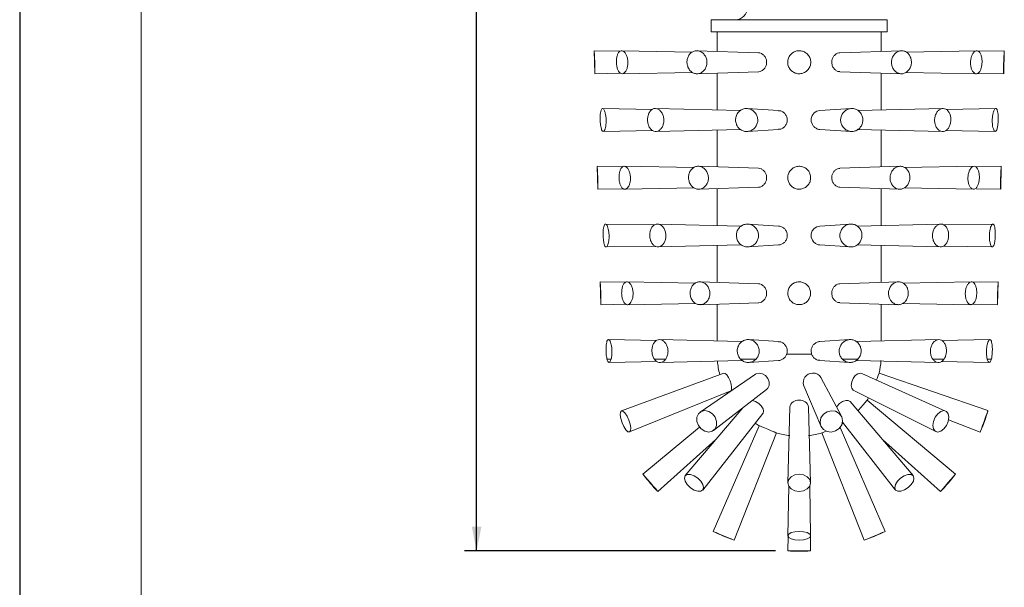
# Model space of a CAD drawing. Header units: millimetres. Extents: x 0 to 210, y 0 to 297.
# Tile 6 of 12: x 0 to 81, y 132 to 178. Entities that reach past the tile are written whole.
import ezdxf

# ---------------------------------------------------------------- set-up
doc = ezdxf.new("R2010")
doc.units = ezdxf.units.MM
doc.layers.add('注释', color=7, linetype='Continuous')
doc.styles.add('SLDTEXTSTYLE0', font='TXT', dxfattribs={"width": 0.75})
doc.dimstyles.new('SLDDIMSTYLE0', dxfattribs={"dimtxt": 2.5, "dimasz": 2, "dimexe": 0, "dimexo": 0.0625, "dimtad": 1, "dimdec": 0, "dimlfac": 2, "dimrnd": 1e-09, "dimzin": 12, "dimdsep": 46, "dimtxsty": 'SLDTEXTSTYLE0', "dimsah": 1, "dimcen": 0.09, "dimadec": 0, "dimazin": 3, "dimtfac": 1, "dimtdec": 0, "dimtofl": 0, "dimtmove": 0, "dimatfit": 3, "dimfxl": 0, "dimfrac": 2, "dimtolj": 1, "dimtzin": 12, "dimarcsym": 0})

# ---------------------------------------------------------------- blocks, each defined once
blk = doc.blocks.new('_D')
at = {"layer": '注释', "color": 7}
for p, q in [((61.883, 253.684), (36.591, 253.684)), ((37.591, 134.548), (37.591, 253.684)), ((62.197, 134.548), (36.591, 134.548))]:
    blk.add_line(p, q, dxfattribs=at)
for points in [[(37.591, 253.684), (37.191, 251.684), (37.991, 251.684)], [(37.591, 134.548), (37.991, 136.548), (37.191, 136.548)]]:
    blk.add_solid(points, dxfattribs=at)
at = {"layer": '注释', "color": 7, "insert": (34.368, 191.342), "char_height": 2.5, "attachment_point": 1, "rotation": 90, "style": 'SLDTEXTSTYLE0'}
blk.add_mtext('371', dxfattribs=at)

msp = doc.modelspace()

# ---------------------------------------------------------------- linework, layer by layer
at = {"color": 7, "linetype": 'Continuous', "lineweight": 15}
for p, q in [((56.88332, 178.23538), (56.88332, 177.23538)), ((56.88332, 178.23538), (64.13332, 178.23538)), ((64.13332, 178.23538), (71.38332, 178.23538)), ((71.38332, 177.23538), (71.38332, 178.23538)), ((56.88332, 177.23538), (64.13332, 177.23538)), ((57.38332, 177.23538), (57.38332, 175.62742)), ((64.13332, 177.23538), (71.38332, 177.23538)), ((70.88332, 175.62742), (70.88332, 177.23538)), ((47.26001, 175.671), (47.309, 173.80024)), ((49.40301, 175.64756), (47.26089, 175.68326)), ((55.33843, 175.57135), (49.52586, 175.68322)), ((60.778, 175.51422), (55.72036, 175.68288)), ((72.54635, 175.68288), (67.48813, 175.5142)), ((78.74084, 175.68322), (72.92762, 175.57133)), ((81.00687, 175.68328), (78.86505, 175.64758)), ((80.95763, 173.79964), (81.00693, 175.6823)), ((47.30986, 173.78832), (49.45991, 173.82416)), ((49.56795, 173.78836), (55.35926, 173.89982)), ((55.7452, 173.78872), (60.77806, 173.95655)), ((57.38332, 173.84335), (57.38332, 170.81126)), ((67.48829, 173.95656), (72.52155, 173.78872)), ((70.88332, 170.81126), (70.88332, 173.84335)), ((72.92342, 173.89951), (78.6983, 173.78837)), ((78.81985, 173.82394), (80.95682, 173.78832)), ((52.05142, 170.86053), (47.95697, 170.93118)), ((59.30255, 170.76602), (52.30113, 170.93107)), ((62.43352, 170.76302), (59.85535, 170.92936)), ((68.41132, 170.92936), (65.83349, 170.76304)), ((75.96542, 170.93107), (68.96524, 170.76605)), ((80.30963, 170.93118), (76.21697, 170.86056)), ((48.00376, 169.0404), (52.0967, 169.11102)), ((52.33633, 169.04053), (59.30227, 169.20474)), ((57.38332, 169.1595), (57.38332, 166.12742)), ((59.86798, 169.04222), (62.43352, 169.20775)), ((65.83318, 169.20775), (68.39857, 169.04223)), ((68.89731, 169.20632), (75.93024, 169.04053)), ((70.88332, 166.12742), (70.88332, 169.1595)), ((76.17581, 169.11092), (80.26286, 169.0404)), ((47.50889, 166.16669), (47.55766, 164.30404)), ((49.61986, 166.14394), (47.50979, 166.17911)), ((55.46602, 166.06889), (49.74138, 166.17907)), ((60.778, 166.01422), (55.84473, 166.17873)), ((72.42157, 166.17872), (67.48813, 166.0142)), ((78.52613, 166.17908), (72.80499, 166.06898)), ((80.75807, 166.17913), (78.6324, 166.1437)), ((80.70898, 164.30404), (80.75808, 166.17896)), ((55.86944, 164.29286), (60.77806, 164.45655)), ((67.48829, 164.45656), (72.3972, 164.29286)), ((47.55851, 164.29247), (49.67702, 164.32778)), ((49.78329, 164.2925), (55.48694, 164.40228)), ((57.38332, 164.34335), (57.38332, 161.31127)), ((70.88332, 161.31127), (70.88332, 164.34335)), ((72.78067, 164.40226), (78.48302, 164.29251)), ((78.68874, 164.32613), (80.70814, 164.29247)), ((52.22841, 161.35747), (48.19673, 161.42704)), ((59.37056, 161.26442), (52.47712, 161.42692)), ((62.43352, 161.26302), (59.91951, 161.42522)), ((68.34718, 161.42522), (65.83349, 161.26304)), ((75.78955, 161.42692), (68.89615, 161.26442)), ((80.06928, 161.42703), (76.03793, 161.35747)), ((48.24451, 159.54455), (52.27527, 159.61411)), ((52.51213, 159.54467), (59.37028, 159.70634)), ((57.38332, 159.6595), (57.38332, 156.62742)), ((59.93213, 159.54636), (62.43352, 159.70775)), ((65.83318, 159.70775), (68.33446, 159.54636)), ((68.89731, 159.70632), (75.75445, 159.54467)), ((70.88332, 156.62742), (70.88332, 159.6595)), ((75.99582, 159.61402), (80.0227, 159.54454)), ((47.75776, 156.66263), (47.80656, 154.79921)), ((49.83671, 156.64033), (47.75866, 156.67496)), ((55.5918, 156.56647), (49.9569, 156.67492)), ((60.778, 156.51422), (55.96922, 156.67458)), ((72.29744, 156.67458), (67.48813, 156.5142)), ((78.31029, 156.67493), (72.67167, 156.56641)), ((80.50903, 156.67498), (78.42831, 156.6403)), ((80.4603, 154.80744), (80.50916, 156.67309)), ((47.80674, 154.7966), (49.89409, 154.8314)), ((49.99862, 154.79665), (55.61163, 154.90468)), ((55.99371, 154.79701), (60.77806, 154.95655)), ((57.38332, 154.84334), (57.38332, 151.81126)), ((67.48829, 154.95656), (72.2729, 154.79701)), ((70.88332, 151.81126), (70.88332, 154.84334)), ((72.66107, 154.90456), (78.26786, 154.79666)), ((78.3944, 154.83103), (80.45951, 154.79661)), ((52.4048, 151.85443), (48.43693, 151.92289)), ((59.37053, 151.76442), (52.65314, 151.92277)), ((62.43352, 151.76301), (59.98373, 151.92108)), ((68.28297, 151.92108), (65.83328, 151.76303)), ((75.61371, 151.92277), (68.89623, 151.76442)), ((79.82985, 151.92289), (75.8583, 151.85437)), ((63.10889, 150.73538), (65.15776, 150.73538)), ((48.32079, 150.31093), (48.65719, 150.31093)), ((48.48651, 150.04873), (52.44734, 150.11707)), ((52.22135, 150.31093), (53.14041, 150.31093)), ((52.68932, 150.04885), (59.38453, 150.20668)), ((59.31371, 150.31093), (60.56917, 150.31093)), ((59.99678, 150.05053), (62.43854, 150.20808)), ((65.82802, 150.20808), (68.26994, 150.05053)), ((67.69748, 150.31093), (68.95294, 150.31093)), ((68.88206, 150.20668), (75.57738, 150.04885)), ((75.12624, 150.31093), (76.0453, 150.31093)), ((75.8137, 150.11717), (79.78016, 150.04873)), ((79.60945, 150.31093), (79.94586, 150.31093)), ((57.93286, 149.16852), (49.50256, 146.07271)), ((60.53698, 149.08001), (55.99098, 145.96623)), ((76.1814, 146.04769), (69.28854, 149.14773)), ((79.6651, 146.07884), (70.70016, 149.17362)), ((67.60408, 145.6336), (65.91676, 148.80352)), ((50.17901, 144.32624), (58.49515, 147.7168)), ((57.09294, 144.45242), (61.45296, 147.82169)), ((58.16507, 147.58222), (58.21496, 147.48954)), ((64.51281, 148.13371), (65.91508, 144.82779)), ((68.62047, 147.74167), (75.37769, 144.35614)), ((73.50904, 140.73625), (68.31781, 146.84247)), ((76.9846, 140.84781), (69.71195, 146.9352)), ((59.49501, 146.30866), (54.75761, 140.73625)), ((56.20811, 139.55156), (61.15454, 145.85772)), ((63.35505, 146.35803), (63.19703, 140.15345)), ((65.06961, 140.15345), (64.91159, 146.35803)), ((67.65268, 144.97547), (67.7544, 145.03886)), ((67.68872, 145.1226), (72.05853, 139.55156)), ((76.41562, 145.31798), (79.02452, 144.31887)), ((55.92409, 144.73331), (51.28204, 140.84781)), ((60.83851, 144.84414), (57.04918, 136.14996)), ((58.77835, 135.43036), (62.27585, 144.24599)), ((65.9908, 144.24599), (69.4883, 135.43036)), ((71.21746, 136.14996), (67.49521, 144.69024)), ((52.50795, 139.43183), (57.28454, 143.70858)), ((70.9821, 143.70858), (75.75869, 139.43183)), ((63.2704, 139.86481), (63.19688, 135.79265)), ((65.06976, 135.79265), (64.99625, 139.86481)), ((63.21635, 135.71714), (63.19686, 134.54766)), ((65.06979, 134.54766), (65.05029, 135.71714)), ((64.13332, 134.54766), (63.19686, 134.54766)), ((65.06979, 134.54766), (64.13332, 134.54766))]:
    msp.add_line(p, q, dxfattribs=at)
at = {"color": 7, "linetype": 'Continuous', "lineweight": 15, "flags": 128}
for points in [[(65.31584, 169.46326), (65.21474, 169.60597), (65.12841, 169.85107), (65.12713, 170.11217), (65.21209, 170.35996), (65.37247, 170.56482), (65.5877, 170.70387), (65.83349, 170.76304), (65.83348, 170.76304)], [(65.31584, 159.96325), (65.21474, 160.10597), (65.12841, 160.35106), (65.12713, 160.61217), (65.21209, 160.85996), (65.37247, 161.06482), (65.5877, 161.20387), (65.83349, 161.26304), (65.83348, 161.26304)], [(57.93154, 149.16802), (58.04222, 149.14734), (58.17885, 149.01931), (58.32063, 148.80341), (58.44598, 148.53251), (58.53581, 148.24786), (58.57645, 147.99278), (58.56171, 147.80611), (58.49515, 147.7168)], [(60.53698, 149.08001), (60.60206, 149.11794), (60.8499, 149.17362), (61.11801, 149.11794), (61.36557, 148.95938), (61.55489, 148.72207), (61.65715, 148.44215), (61.65677, 148.16223), (61.55383, 147.92492), (61.45296, 147.82169)], [(68.45951, 148.44215), (68.57565, 148.72207), (68.75028, 148.95938), (68.95681, 149.11794), (69.16381, 149.17362), (69.28854, 149.14773)], [(70.4935, 148.60581), (70.53581, 148.72207), (70.62219, 148.95938), (70.6799, 149.11794), (70.70016, 149.17362)], [(68.62047, 147.74167), (68.57997, 147.76636), (68.46185, 147.92492), (68.41955, 148.16223), (68.45951, 148.44215)], [(60.54891, 146.83909), (60.29717, 146.92495), (60.2934, 146.92562)], [(61.15454, 145.85772), (61.15669, 145.8605), (61.20676, 146.0244), (61.15669, 146.23736), (61.01408, 146.46697), (60.80066, 146.67827), (60.54891, 146.83909)], [(68.31781, 146.84247), (68.17399, 146.92495), (67.9579, 146.92277), (67.70525, 146.8329), (67.4545, 146.66899), (67.24382, 146.45602), (67.19877, 146.39504)], [(69.71195, 146.9352), (69.67317, 146.8904), (69.56272, 146.76283), (69.39742, 146.5719), (69.20244, 146.34669), (69.00746, 146.12148), (68.96876, 146.07678)], [(49.41931, 145.96403), (49.50096, 146.0721), (49.63411, 146.04723), (49.79849, 145.8932), (49.96905, 145.63346), (50.11985, 145.30756), (50.22793, 144.96511), (50.27682, 144.65824), (50.25909, 144.43368), (50.17743, 144.32561), (50.04428, 144.35048), (49.87991, 144.50451), (49.70934, 144.76425), (49.55854, 145.09014), (49.45047, 145.4326), (49.40158, 145.73946), (49.41931, 145.96403)], [(55.8396, 144.8621), (55.71658, 145.19886), (55.71703, 145.53561), (55.84088, 145.8211), (56.06927, 146.01186), (56.36743, 146.07884), (56.68998, 146.01186), (56.9878, 145.8211), (57.21556, 145.53561), (57.33858, 145.19886), (57.33813, 144.8621), (57.21428, 144.57661), (56.98589, 144.38586), (56.68772, 144.31887), (56.36518, 144.38586), (56.06735, 144.57661), (55.8396, 144.8621)], [(59.29789, 146.07678), (59.25918, 146.12148), (59.25663, 146.12443)], [(66.42121, 145.99011), (66.77477, 146.07724), (67.12834, 146.03065), (67.42807, 145.85743), (67.62835, 145.58394), (67.69868, 145.25183), (67.62835, 144.91165), (67.42807, 144.61519), (67.12834, 144.4076), (66.77477, 144.32046), (66.42121, 144.36706), (66.12147, 144.54028), (65.92119, 144.81377), (65.85086, 145.14588), (65.92119, 145.48606), (66.12147, 145.78251), (66.42121, 145.99011)], [(75.13598, 144.8621), (75.18405, 145.19886), (75.32377, 145.53561), (75.53385, 145.8211), (75.78232, 146.01186), (76.03136, 146.07884), (76.24303, 146.01186), (76.38513, 145.8211), (76.43602, 145.53561), (76.38795, 145.19886), (76.24823, 144.8621), (76.03815, 144.57661), (75.78968, 144.38586), (75.54064, 144.31887), (75.32897, 144.38586), (75.18687, 144.57661), (75.13598, 144.8621)], [(79.02452, 144.31887), (79.0489, 144.38586), (79.11833, 144.57661), (79.22224, 144.8621), (79.34481, 145.19886), (79.46738, 145.53561), (79.57129, 145.8211), (79.64072, 146.01186), (79.6651, 146.07884)], [(60.51225, 145.03886), (60.66929, 144.94203), (60.83851, 144.84414)], [(62.27585, 144.24599), (62.22114, 144.26876), (62.06535, 144.33358), (61.8322, 144.43061), (61.55718, 144.54507), (61.28216, 144.65952), (61.049, 144.75655), (60.89322, 144.82138), (60.83851, 144.84414)], [(66.3488, 144.39497), (66.20129, 144.33358), (66.0455, 144.26876), (65.9908, 144.24599)], [(52.50795, 139.43183), (52.4613, 139.48572), (52.32842, 139.6392), (52.12957, 139.86888), (51.895, 140.13982), (51.66043, 140.41076), (51.46158, 140.64044), (51.3287, 140.79392), (51.28204, 140.84781)], [(55.78238, 140.53872), (55.47952, 140.7322), (55.17666, 140.83548), (54.91991, 140.83286), (54.74835, 140.72473), (54.68811, 140.52755), (54.74835, 140.27135), (54.91991, 139.99512), (55.17666, 139.74091), (55.47952, 139.54744), (55.78238, 139.44415), (56.03914, 139.44678), (56.21069, 139.55491), (56.27094, 139.75208), (56.21069, 140.00829), (56.03914, 140.28452), (55.78238, 140.53872)], [(64.49169, 140.79392), (64.13332, 140.84781), (63.77495, 140.79392), (63.47114, 140.64044), (63.26814, 140.41076), (63.19686, 140.13982), (63.26814, 139.86888), (63.47114, 139.6392), (63.77495, 139.48572), (64.13332, 139.43183), (64.49169, 139.48572), (64.7955, 139.6392), (64.9985, 139.86888), (65.06979, 140.13982), (64.9985, 140.41076), (64.7955, 140.64044), (64.49169, 140.79392)], [(71.99585, 139.74091), (72.06183, 139.54744), (72.23823, 139.44415), (72.49819, 139.44678), (72.80214, 139.55491), (73.1038, 139.75208), (73.35726, 140.00829), (73.52391, 140.28452), (73.5784, 140.53872), (73.51242, 140.7322), (73.33602, 140.83548), (73.07606, 140.83286), (72.77211, 140.72473), (72.47045, 140.52755), (72.21699, 140.27135), (72.05034, 139.99512), (71.99585, 139.74091)], [(76.9846, 140.84781), (76.93794, 140.79392), (76.80507, 140.64044), (76.60621, 140.41076), (76.37165, 140.13982), (76.13708, 139.86888), (75.93822, 139.6392), (75.80535, 139.48572), (75.75869, 139.43183)], [(58.77835, 135.43036), (58.71254, 135.45774), (58.52512, 135.53574), (58.24463, 135.65247), (57.91377, 135.79016), (57.5829, 135.92785), (57.30241, 136.04458), (57.115, 136.12257), (57.04918, 136.14996)], [(64.49169, 136.12257), (64.13332, 136.14996), (63.77495, 136.12257), (63.47114, 136.04458), (63.26814, 135.92785), (63.19686, 135.79016), (63.26814, 135.65247), (63.47114, 135.53574), (63.77495, 135.45774), (64.13332, 135.43036), (64.49169, 135.45774), (64.7955, 135.53574), (64.9985, 135.65247), (65.06979, 135.79016), (64.9985, 135.92785), (64.7955, 136.04458), (64.49169, 136.12257)], [(71.21746, 136.14996), (71.15165, 136.12257), (70.96423, 136.04458), (70.68374, 135.92785), (70.35288, 135.79016), (70.02202, 135.65247), (69.74153, 135.53574), (69.55411, 135.45774), (69.4883, 135.43036)]]:
    msp.add_lwpolyline(points, dxfattribs=at)
at = {"color": 7, "linetype": 'Continuous', "lineweight": 15}
for centre, radius, start, end in [((58.88332, 179.23538), 1, 270.0000266, 0.0001068), ((64.13345, 150.7354), 6.75013, 184.889248, 194.4970693), ((64.13324, 150.73539), 6.75008, 346.6222246, 355.4729216), ((65.24627, 148.39419), 0.77834, 91.3884358, 199.5520156), ((65.28573, 148.45262), 0.72203, 29.0772804, 94.632644), ((64.05104, 146.23285), 0.70715, 83.3178723, 169.8041262), ((64.21561, 146.23285), 0.70715, 10.1958797, 96.6821246), ((64.13881, 150.73188), 6.74349, 325.7355258, 327.7210938), ((64.13396, 150.73514), 16.21411, 336.689015, 343.3110594), ((64.13317, 150.73465), 6.74926, 254.0266737, 263.3784068), ((64.13347, 150.73465), 6.74926, 276.6215932, 285.9733263), ((64.13362, 150.73566), 16.21519, 217.5742631, 224.1958525), ((64.13319, 150.73551), 16.21497, 315.8041249, 322.4258026), ((64.1345, 150.73815), 16.2178, 244.0946907, 250.7152232), ((64.13213, 150.73819), 16.21784, 289.2847924, 295.9053046), ((64.13332, 150.73337), 16.21278, 266.6887115, 273.3112885)]:
    msp.add_arc(centre, radius, start, end, dxfattribs=at)
for points, knots in [([(47.30966, 173.80026), (47.30978, 173.80425), (47.31109, 173.84887), (47.31395, 173.96423), (47.31706, 174.16851), (47.31719, 174.43669), (47.31204, 174.73849), (47.30127, 175.03996), (47.28706, 175.30728), (47.27331, 175.51031), (47.26451, 175.62415), (47.26097, 175.66762), (47.26069, 175.67102)], [0, 0, 0, 0, 0.006397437, 0.071528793, 0.184887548, 0.333742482, 0.501213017, 0.668490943, 0.817050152, 0.930122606, 0.994536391, 1, 1, 1, 1]), ([(49.09139, 174.73462), (49.09487, 174.66733), (49.10355, 174.4998), (49.15458, 174.24895), (49.25096, 174.01034), (49.38222, 173.83949), (49.56061, 173.76658), (49.74111, 173.83521), (49.87986, 174.00106), (49.98338, 174.23764), (50.0399, 174.52637), (50.04259, 174.83702), (49.99083, 175.1369), (49.89089, 175.39513), (49.75567, 175.58594), (49.587, 175.69543), (49.39929, 175.67361), (49.25698, 175.52993), (49.15859, 175.3146), (49.09702, 175.04009), (49.09333, 174.83965), (49.09139, 174.73462)], [0, 0, 0, 0, 0.04421834, 0.11008825, 0.16697738, 0.21219618, 0.24825797, 0.28463186, 0.33025284, 0.38713809, 0.45267076, 0.52209483, 0.59002267, 0.65137075, 0.70227274, 0.74206566, 0.77667128, 0.81688661, 0.86860618, 0.93114585, 1, 1, 1, 1]), ([(54.98369, 174.3307), (55.01174, 174.27183), (55.08216, 174.12405), (55.26163, 173.93144), (55.51909, 173.79833), (55.80428, 173.77456), (56.07926, 173.86243), (56.31147, 174.04849), (56.47542, 174.30976), (56.55334, 174.61703), (56.53674, 174.93687), (56.42767, 175.23489), (56.23809, 175.47899), (55.98838, 175.64161), (55.70628, 175.70175), (55.4263, 175.64937), (55.18386, 175.49169), (55.00468, 175.25049), (54.90641, 174.95528), (54.88879, 174.63482), (54.95214, 174.4318), (54.98369, 174.3307)], [0, 0, 0, 0, 0.03525105, 0.08850389, 0.13930559, 0.18903118, 0.23950531, 0.29207103, 0.34705175, 0.40382258, 0.46124364, 0.51807917, 0.57322115, 0.62593345, 0.67634349, 0.72578552, 0.77631298, 0.82950109, 0.88549283, 0.94297719, 1, 1, 1, 1]), ([(60.77838, 173.96022), (60.78522, 173.95926), (60.86805, 173.94755), (61.03103, 174.01126), (61.23029, 174.14622), (61.37932, 174.35597), (61.45866, 174.60506), (61.458, 174.86922), (61.37803, 175.11704), (61.22869, 175.32631), (61.0281, 175.46093), (60.86503, 175.52408), (60.78342, 175.51215), (60.77826, 175.51139)], [0, 0, 0, 0, 0.00914107, 0.11063852, 0.21694008, 0.32844424, 0.44325371, 0.55857879, 0.67244839, 0.78367385, 0.89087116, 0.99310886, 1, 1, 1, 1]), ([(63.33606, 174.22443), (63.37613, 174.16988), (63.47915, 174.02962), (63.71493, 173.86653), (64.02512, 173.77612), (64.34882, 173.79459), (64.64782, 173.91884), (64.88902, 174.13514), (65.04508, 174.41908), (65.09845, 174.73857), (65.04324, 175.05771), (64.88554, 175.34086), (64.64276, 175.55602), (64.34249, 175.67847), (64.01924, 175.69456), (63.70931, 175.6031), (63.44693, 175.41453), (63.26076, 175.149), (63.1745, 174.83754), (63.19007, 174.51046), (63.28742, 174.31972), (63.33606, 174.22443)], [0, 0, 0, 0, 0.03415842, 0.0878297, 0.1415035, 0.19515156, 0.24877827, 0.30243564, 0.35611981, 0.40977428, 0.46339341, 0.51706159, 0.57082142, 0.62457308, 0.6781771, 0.73164406, 0.78514296, 0.83880515, 0.89258179, 0.94633128, 1, 1, 1, 1]), ([(67.48821, 175.50358), (67.45706, 175.50507), (67.34786, 175.51031), (67.16785, 175.42438), (66.98202, 175.2635), (66.85367, 175.03839), (66.79929, 174.78119), (66.82596, 174.51929), (66.92955, 174.28071), (67.09769, 174.09466), (67.29355, 173.97719), (67.43154, 173.96842), (67.48917, 173.96475)], [0, 0, 0, 0, 0.04105533, 0.14392686, 0.25200573, 0.36489258, 0.48018949, 0.59524082, 0.70842311, 0.81855822, 0.92421917, 1, 1, 1, 1]), ([(72.47194, 173.79211), (72.53052, 173.79034), (72.68216, 173.78577), (72.92195, 173.8751), (73.1459, 174.06804), (73.30111, 174.33462), (73.37439, 174.64261), (73.3602, 174.96039), (73.25931, 175.25522), (73.07887, 175.49563), (72.83426, 175.65197), (72.55325, 175.7016), (72.27224, 175.63886), (72.02448, 175.47501), (71.83641, 175.23023), (71.7287, 174.93123), (71.7139, 174.61088), (71.79372, 174.30343), (71.95949, 174.04532), (72.19218, 173.85428), (72.37993, 173.81256), (72.47194, 173.79211)], [0, 0, 0, 0, 0.031615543, 0.08182717, 0.134120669, 0.189152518, 0.246169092, 0.303480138, 0.359323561, 0.412602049, 0.463375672, 0.512952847, 0.563238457, 0.615702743, 0.670758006, 0.72773746, 0.785308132, 0.842069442, 0.896969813, 0.949512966, 1, 1, 1, 1]), ([(78.54359, 173.84291), (78.57573, 173.8241), (78.65426, 173.77816), (78.81967, 173.7958), (78.96809, 173.93407), (79.07851, 174.14696), (79.15177, 174.41935), (79.18263, 174.7242), (79.16898, 175.03011), (79.11119, 175.30606), (79.01342, 175.52411), (78.8722, 175.67109), (78.68471, 175.6967), (78.51565, 175.5905), (78.37986, 175.40273), (78.27844, 175.14657), (78.225, 174.84739), (78.22533, 174.53541), (78.28234, 174.24765), (78.37842, 174.00215), (78.49266, 173.89202), (78.54359, 173.84291)], [0, 0, 0, 0, 0.02410556, 0.058888, 0.09973501, 0.15208988, 0.21495583, 0.28376136, 0.35250316, 0.41528535, 0.46760158, 0.50832499, 0.54297731, 0.58232981, 0.63258808, 0.69355985, 0.76152049, 0.8311183, 0.89682571, 0.95400064, 1, 1, 1, 1]), ([(81.00688, 175.6823), (81.00691, 175.68263), (81.00845, 175.70162), (80.99585, 175.54664), (80.991, 175.47395), (80.97337, 175.20534), (80.96117, 174.93721), (80.95205, 174.62296), (80.94871, 174.34322), (80.95133, 174.0585), (80.95236, 173.96337), (80.95803, 173.76454), (80.95707, 173.79735), (80.957, 173.79966)], [0, 0, 0, 0, 0.00050777, 0.02955751, 0.1112969, 0.23684758, 0.39233401, 0.55994703, 0.72052702, 0.85618628, 0.95183566, 0.99660689, 1, 1, 1, 1]), ([(47.76031, 169.97373), (47.76311, 169.90675), (47.77004, 169.74165), (47.79497, 169.49718), (47.84724, 169.26657), (47.89498, 169.1093), (48.00554, 169.0145), (48.11514, 169.11409), (48.17123, 169.27051), (48.22752, 169.50476), (48.25262, 169.78906), (48.2497, 170.09626), (48.21637, 170.38919), (48.15751, 170.64425), (48.08695, 170.81485), (47.99943, 170.94585), (47.86951, 170.90524), (47.82415, 170.75232), (47.77832, 170.54952), (47.75805, 170.27611), (47.75953, 170.07822), (47.76031, 169.97373)], [0, 0, 0, 0, 0.04960207, 0.12226756, 0.18185654, 0.22308821, 0.24648946, 0.2709006, 0.31339042, 0.3737509, 0.44665264, 0.52478124, 0.60026344, 0.66560368, 0.71454171, 0.74425274, 0.76469058, 0.79937354, 0.85327622, 0.92252422, 1, 1, 1, 1]), ([(51.72766, 169.5774), (51.75046, 169.5192), (51.80605, 169.37725), (51.9472, 169.18726), (52.15806, 169.0504), (52.39899, 169.02678), (52.6277, 169.12123), (52.81495, 169.31067), (52.94493, 169.5705), (53.00468, 169.87363), (52.98761, 170.18834), (52.89576, 170.48175), (52.73915, 170.72341), (52.53297, 170.88778), (52.29549, 170.95059), (52.06096, 170.89315), (51.86805, 170.72925), (51.7314, 170.48834), (51.65898, 170.19692), (51.64855, 169.88234), (51.70145, 169.67845), (51.72766, 169.5774)], [0, 0, 0, 0, 0.03682254, 0.08981523, 0.13687164, 0.1810055, 0.22694658, 0.27808469, 0.33499948, 0.39603894, 0.45841233, 0.51910355, 0.57546823, 0.62595951, 0.6713332, 0.71533731, 0.76284493, 0.81663633, 0.87622901, 0.93865844, 1, 1, 1, 1]), ([(58.98792, 169.58172), (59.01936, 169.52274), (59.09971, 169.37199), (59.30327, 169.18008), (59.58871, 169.04999), (59.90161, 169.02681), (60.20406, 169.11219), (60.46207, 169.29588), (60.64626, 169.55687), (60.73552, 169.86577), (60.71965, 170.18788), (60.60066, 170.48737), (60.39205, 170.731), (60.11743, 170.89122), (59.80827, 170.94929), (59.50013, 170.89821), (59.2282, 170.744), (59.02201, 170.50434), (58.90588, 170.20779), (58.8831, 169.88393), (58.95301, 169.68237), (58.98792, 169.58172)], [0, 0, 0, 0, 0.03439945, 0.08790758, 0.1408231, 0.19353153, 0.24645383, 0.29989285, 0.35390196, 0.40830696, 0.46287182, 0.51740681, 0.57169865, 0.62544564, 0.67843946, 0.73087978, 0.78339654, 0.83664268, 0.89080266, 0.94547132, 1, 1, 1, 1]), ([(67.64011, 169.55688), (67.67329, 169.49884), (67.75825, 169.35026), (67.96894, 169.16494), (68.259, 169.04381), (68.57258, 169.02986), (68.87171, 169.12437), (69.12274, 169.31626), (69.29814, 169.58273), (69.37997, 169.89333), (69.36033, 170.21399), (69.24094, 170.51011), (69.03305, 170.74865), (68.75863, 170.90114), (68.44942, 170.94913), (68.14144, 170.88809), (67.86926, 170.7263), (67.66226, 170.48151), (67.54661, 170.18164), (67.52765, 169.85614), (67.60269, 169.65645), (67.64011, 169.55688)], [0, 0, 0, 0, 0.03440224, 0.08806606, 0.141193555, 0.193939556, 0.24668487, 0.299925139, 0.353908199, 0.408415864, 0.462925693, 0.516965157, 0.570336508, 0.623146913, 0.675740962, 0.728576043, 0.78203303, 0.836215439, 0.890875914, 0.94558506, 1, 1, 1, 1]), ([(75.33361, 169.57773), (75.35655, 169.51944), (75.41279, 169.37654), (75.55889, 169.18698), (75.77282, 169.0512), (76.01403, 169.0263), (76.24108, 169.12087), (76.42333, 169.31169), (76.54995, 169.57119), (76.61358, 169.8726), (76.60992, 170.18541), (76.53894, 170.47825), (76.40462, 170.72187), (76.21266, 170.88959), (75.97833, 170.95065), (75.7409, 170.89131), (75.53421, 170.73066), (75.37541, 170.4918), (75.28204, 170.19994), (75.25742, 169.88334), (75.3084, 169.67884), (75.33361, 169.57773)], [0, 0, 0, 0, 0.03689002, 0.09043245, 0.13823969, 0.18254761, 0.22788018, 0.27830726, 0.33500348, 0.39621825, 0.45850665, 0.51814135, 0.57230555, 0.62027151, 0.66445159, 0.70958369, 0.75958588, 0.81560551, 0.87629995, 0.93883834, 1, 1, 1, 1]), ([(80.41179, 169.24711), (80.42428, 169.29442), (80.46054, 169.43175), (80.49115, 169.67675), (80.51021, 169.97805), (80.50757, 170.27926), (80.48812, 170.55226), (80.44202, 170.75407), (80.39584, 170.90771), (80.26481, 170.94437), (80.17913, 170.81292), (80.10823, 170.6418), (80.04983, 170.38626), (80.01667, 170.09258), (80.01421, 169.78502), (80.03966, 169.50098), (80.09637, 169.26794), (80.15234, 169.1119), (80.26321, 169.0145), (80.37263, 169.11134), (80.39654, 169.19425), (80.41179, 169.24711)], [0, 0, 0, 0, 0.03618746, 0.10504451, 0.18221029, 0.25940203, 0.32846612, 0.38237898, 0.41694679, 0.43733066, 0.46722367, 0.51614296, 0.58156154, 0.65732509, 0.73560281, 0.80836106, 0.86847749, 0.91072962, 0.9349503, 0.95852556, 1, 1, 1, 1]), ([(62.43285, 169.21867), (62.47437, 169.21921), (62.60118, 169.22086), (62.79909, 169.31767), (62.99361, 169.49082), (63.12079, 169.72471), (63.16464, 169.98702), (63.11976, 170.24847), (62.99244, 170.48138), (62.79712, 170.65448), (62.59904, 170.75082), (62.4729, 170.75177), (62.43291, 170.75207)], [0, 0, 0, 0, 0.053488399, 0.163327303, 0.274895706, 0.387820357, 0.500889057, 0.613363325, 0.725511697, 0.837506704, 0.948491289, 1, 1, 1, 1]), ([(65.31584, 169.46326), (65.37973, 169.40539), (65.5068, 169.29029), (65.69819, 169.21152), (65.80841, 169.21589), (65.83317, 169.21687)], [0, 0, 0, 0, 0.43951471, 0.87408917, 1, 1, 1, 1]), ([(47.55832, 164.30407), (47.55845, 164.3085), (47.55981, 164.35388), (47.56274, 164.47008), (47.5659, 164.67462), (47.56604, 164.94237), (47.56085, 165.2431), (47.55003, 165.54297), (47.53577, 165.80837), (47.52204, 166.00934), (47.51331, 166.12137), (47.50983, 166.16374), (47.50959, 166.1667)], [0, 0, 0, 0, 0.0071331, 0.07305835, 0.18705471, 0.33631961, 0.50391788, 0.67103822, 0.81917352, 0.93159709, 0.99520803, 1, 1, 1, 1]), ([(49.309, 165.23667), (49.3124, 165.16964), (49.32088, 165.00274), (49.37142, 164.75276), (49.46707, 164.51481), (49.59743, 164.34423), (49.77478, 164.27084), (49.95471, 164.33836), (50.09315, 164.503), (50.19655, 164.73813), (50.2532, 165.02536), (50.25624, 165.33463), (50.20498, 165.63336), (50.10569, 165.89082), (49.97116, 166.08124), (49.80345, 166.19088), (49.61647, 166.1701), (49.47447, 166.02761), (49.37638, 165.81364), (49.31487, 165.54064), (49.31102, 165.34121), (49.309, 165.23667)], [0, 0, 0, 0, 0.04424027, 0.11014823, 0.16709659, 0.21237908, 0.24846807, 0.28480979, 0.33036868, 0.38719552, 0.45268909, 0.5221046, 0.59005755, 0.65146708, 0.70245259, 0.74231443, 0.7769157, 0.81705637, 0.86868821, 0.93116709, 1, 1, 1, 1]), ([(55.11331, 164.82776), (55.14151, 164.76932), (55.21228, 164.62263), (55.39189, 164.43197), (55.64891, 164.30111), (55.93298, 164.27933), (56.2063, 164.36858), (56.4366, 164.55526), (56.59858, 164.81639), (56.67466, 165.12281), (56.65657, 165.44117), (56.54649, 165.73724), (56.35653, 165.97914), (56.1071, 166.13951), (55.82597, 166.19757), (55.54757, 166.14359), (55.3071, 165.98503), (55.12995, 165.74375), (55.03353, 165.44921), (55.01744, 165.13004), (55.08145, 164.92823), (55.11331, 164.82776)], [0, 0, 0, 0, 0.03523416, 0.08843537, 0.13919993, 0.18892169, 0.23942468, 0.2920363, 0.3470571, 0.40385018, 0.46127048, 0.51808626, 0.57319775, 0.62587531, 0.67625784, 0.72569553, 0.77624826, 0.82947952, 0.88550871, 0.94300267, 1, 1, 1, 1]), ([(63.34213, 164.72267), (63.38231, 164.66854), (63.4856, 164.5294), (63.7212, 164.36821), (64.03047, 164.27977), (64.35265, 164.29983), (64.6497, 164.42504), (64.88874, 164.6416), (65.04268, 164.92509), (65.09419, 165.24345), (65.03762, 165.5609), (64.87918, 165.84201), (64.63637, 166.055), (64.33681, 166.17539), (64.01491, 166.18977), (63.70683, 166.09716), (63.44654, 165.90811), (63.26251, 165.6428), (63.17821, 165.33227), (63.19535, 165.0067), (63.29323, 164.8173), (63.34213, 164.72267)], [0, 0, 0, 0, 0.03417071, 0.08784167, 0.14151512, 0.19516184, 0.2487871, 0.30244441, 0.35612912, 0.40978188, 0.46339996, 0.51706823, 0.57082908, 0.62458046, 0.67818072, 0.7316437, 0.78514163, 0.83880627, 0.89258506, 0.94633267, 1, 1, 1, 1]), ([(71.91727, 164.49113), (71.96568, 164.45326), (72.08749, 164.35799), (72.32848, 164.28066), (72.61154, 164.29942), (72.87043, 164.42791), (73.07426, 164.64616), (73.20473, 164.92729), (73.2513, 165.24043), (73.21037, 165.55321), (73.08465, 165.83342), (72.88336, 166.05014), (72.6252, 166.17505), (72.34152, 166.18985), (72.0687, 166.09484), (71.83763, 165.90459), (71.67304, 165.64132), (71.59291, 165.3331), (71.60856, 165.01573), (71.71135, 164.71642), (71.8495, 164.56528), (71.91727, 164.49113)], [0, 0, 0, 0, 0.03333568, 0.083881, 0.1335796, 0.18425168, 0.23736959, 0.29314657, 0.35045371, 0.40748185, 0.46260678, 0.5150451, 0.56526243, 0.61485424, 0.6656958, 0.71896828, 0.77473055, 0.83204962, 0.88951194, 0.94579419, 1, 1, 1, 1]), ([(78.59481, 164.31729), (78.62732, 164.33795), (78.72268, 164.39855), (78.83072, 164.57927), (78.91641, 164.83213), (78.96014, 165.12976), (78.96023, 165.43718), (78.91616, 165.72432), (78.83014, 165.96106), (78.70544, 166.13161), (78.52794, 166.20071), (78.34837, 166.12934), (78.20445, 165.96495), (78.09113, 165.72901), (78.02221, 165.441), (78.00613, 165.13105), (78.04476, 164.83273), (78.13384, 164.57568), (78.25931, 164.38816), (78.42869, 164.27466), (78.54148, 164.30361), (78.59481, 164.31729)], [0, 0, 0, 0, 0.02519946, 0.07391336, 0.13392338, 0.20151438, 0.27093302, 0.33611024, 0.3919625, 0.43602129, 0.47146099, 0.50835574, 0.55506465, 0.6130355, 0.67938278, 0.74908583, 0.81653975, 0.87674095, 0.92626599, 0.96514048, 1, 1, 1, 1]), ([(80.75807, 166.17896), (80.75808, 166.17902), (80.75949, 166.19685), (80.7471, 166.04431), (80.74229, 165.97409), (80.72464, 165.70704), (80.7124, 165.44098), (80.70322, 165.1281), (80.69985, 164.84917), (80.70251, 164.56464), (80.70355, 164.46935), (80.70938, 164.26878), (80.7084, 164.30181), (80.70833, 164.30402)], [0, 0, 0, 0, 0.00008703, 0.02831379, 0.10936449, 0.234436, 0.38971897, 0.55742497, 0.71837778, 0.85464712, 0.9510838, 0.99672927, 1, 1, 1, 1]), ([(60.77838, 164.46022), (60.78522, 164.45926), (60.86805, 164.44755), (61.03103, 164.51126), (61.23029, 164.64622), (61.37932, 164.85597), (61.45866, 165.10506), (61.458, 165.36922), (61.37803, 165.61704), (61.22869, 165.82631), (61.02811, 165.96094), (60.86503, 166.02408), (60.78342, 166.01215), (60.77826, 166.01139)], [0, 0, 0, 0, 0.00914107, 0.11063901, 0.21694063, 0.32844486, 0.44325283, 0.55857798, 0.67244766, 0.78367318, 0.8908715, 0.99310885, 1, 1, 1, 1]), ([(67.48821, 166.00357), (67.45706, 166.00507), (67.34786, 166.01031), (67.16785, 165.92438), (66.98202, 165.7635), (66.85367, 165.53839), (66.79929, 165.28119), (66.82596, 165.01929), (66.92955, 164.78071), (67.09769, 164.59466), (67.29355, 164.47719), (67.43154, 164.46842), (67.48917, 164.46475)], [0, 0, 0, 0, 0.04105533, 0.14392686, 0.25200573, 0.36489258, 0.48018949, 0.59524082, 0.70842311, 0.81855822, 0.92421917, 1, 1, 1, 1]), ([(48.03412, 160.05392), (48.04231, 159.99743), (48.06083, 159.86968), (48.10855, 159.70839), (48.16448, 159.5594), (48.29775, 159.53666), (48.37396, 159.67395), (48.43585, 159.85062), (48.47891, 160.10941), (48.4949, 160.40356), (48.47938, 160.70869), (48.43784, 160.98873), (48.36784, 161.21504), (48.30426, 161.36652), (48.18625, 161.45244), (48.08685, 161.34507), (48.04784, 161.18527), (48.00944, 160.94916), (47.99774, 160.66468), (48.00159, 160.35933), (48.02344, 160.15417), (48.03412, 160.05392)], [0, 0, 0, 0, 0.04213628, 0.09528347, 0.12916128, 0.14952078, 0.18007695, 0.22969389, 0.29553216, 0.3713077, 0.44935857, 0.52187396, 0.58169237, 0.62342904, 0.64714323, 0.67107228, 0.71308844, 0.77341544, 0.84669574, 0.9250836, 1, 1, 1, 1]), ([(51.90798, 160.07422), (51.93089, 160.01645), (51.98675, 159.87563), (52.12804, 159.68755), (52.33871, 159.55303), (52.57874, 159.53167), (52.80592, 159.62761), (52.99153, 159.81763), (53.11988, 160.07733), (53.17809, 160.37961), (53.15975, 160.69285), (53.06701, 160.98432), (52.91002, 161.22377), (52.70398, 161.38586), (52.46722, 161.4464), (52.23418, 161.38715), (52.0431, 161.22238), (51.90815, 160.98142), (51.83725, 160.69065), (51.82804, 160.37735), (51.8815, 160.17463), (51.90798, 160.07422)], [0, 0, 0, 0, 0.03677147, 0.08964384, 0.13660595, 0.18072781, 0.22674453, 0.27799439, 0.3350064, 0.39609617, 0.45846436, 0.51910074, 0.57537846, 0.62577501, 0.67108838, 0.71510745, 0.76269975, 0.81659695, 0.87626706, 0.93871346, 1, 1, 1, 1]), ([(58.96732, 160.48369), (58.972, 160.41648), (58.98397, 160.24439), (59.08995, 159.98296), (59.29282, 159.74106), (59.56386, 159.58246), (59.87091, 159.52644), (60.17894, 159.57934), (60.45256, 159.73442), (60.6608, 159.97376), (60.77985, 160.27038), (60.79601, 160.5909), (60.70762, 160.89953), (60.52481, 161.1621), (60.26824, 161.34914), (59.96715, 161.43898), (59.65639, 161.42093), (59.37087, 161.29701), (59.14482, 161.08172), (58.99384, 160.79981), (58.9762, 160.5895), (58.96732, 160.48369)], [0, 0, 0, 0, 0.03482943, 0.08917931, 0.14288051, 0.19593667, 0.24866172, 0.30147875, 0.35474556, 0.40859576, 0.46290778, 0.51744653, 0.57200787, 0.6264031, 0.680352, 0.73357827, 0.78613228, 0.83854179, 0.89151451, 0.9454169, 1, 1, 1, 1]), ([(62.43285, 159.71867), (62.47437, 159.71921), (62.60118, 159.72087), (62.79909, 159.81767), (62.99361, 159.99082), (63.1208, 160.22471), (63.16464, 160.48702), (63.11976, 160.74847), (62.99244, 160.98138), (62.79712, 161.15448), (62.59904, 161.25081), (62.4729, 161.25177), (62.43291, 161.25207)], [0, 0, 0, 0, 0.05348865, 0.16332767, 0.27489619, 0.38781954, 0.50088995, 0.61336433, 0.72551141, 0.83750653, 0.94849124, 1, 1, 1, 1]), ([(67.58166, 160.05392), (67.61505, 159.99631), (67.7005, 159.84888), (67.91134, 159.66561), (68.20082, 159.54677), (68.51309, 159.53477), (68.81033, 159.63068), (69.05915, 159.82323), (69.23226, 160.08957), (69.312, 160.39927), (69.2907, 160.71838), (69.17021, 161.01248), (68.96191, 161.24871), (68.68782, 161.39886), (68.37968, 161.44477), (68.0734, 161.38216), (67.80328, 161.2195), (67.59853, 160.97459), (67.48505, 160.67536), (67.468, 160.35119), (67.54384, 160.15283), (67.58166, 160.05392)], [0, 0, 0, 0, 0.03441069, 0.08806808, 0.14118932, 0.19393122, 0.24667739, 0.29992532, 0.35391943, 0.40843135, 0.4629345, 0.51696062, 0.57031728, 0.62311848, 0.67571129, 0.72855344, 0.78202285, 0.83621849, 0.89088562, 0.94559189, 1, 1, 1, 1]), ([(75.16198, 160.07454), (75.18509, 160.01668), (75.24172, 159.87491), (75.38808, 159.6873), (75.6018, 159.55384), (75.8421, 159.53117), (76.06752, 159.62727), (76.24802, 159.81867), (76.37296, 160.07801), (76.43512, 160.37856), (76.43029, 160.6899), (76.35853, 160.98083), (76.22381, 161.22229), (76.03181, 161.3877), (75.79808, 161.44639), (75.562, 161.38533), (75.35689, 161.22386), (75.1997, 160.9849), (75.10792, 160.69365), (75.08473, 160.3783), (75.13643, 160.17501), (75.16198, 160.07454)], [0, 0, 0, 0, 0.036851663, 0.090298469, 0.138023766, 0.18230785, 0.227694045, 0.278219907, 0.335013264, 0.396277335, 0.458547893, 0.518103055, 0.572150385, 0.620011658, 0.664160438, 0.709352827, 0.759464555, 0.815589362, 0.876346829, 0.938888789, 1, 1, 1, 1]), ([(80.16978, 159.74687), (80.18227, 159.79371), (80.21856, 159.92983), (80.24923, 160.1731), (80.26852, 160.47274), (80.26624, 160.77295), (80.24737, 161.04539), (80.20165, 161.24795), (80.15659, 161.40129), (80.02696, 161.44145), (79.94024, 161.31184), (79.86992, 161.14276), (79.81112, 160.88936), (79.77764, 160.59749), (79.77461, 160.29114), (79.7996, 160.00779), (79.85561, 159.7743), (79.91157, 159.61839), (80.02048, 159.51881), (80.13095, 159.6125), (80.15466, 159.69454), (80.16978, 159.74687)], [0, 0, 0, 0, 0.03600501, 0.10464625, 0.18173407, 0.25899478, 0.32826152, 0.38248145, 0.41738261, 0.4378346, 0.46742277, 0.5160221, 0.58119936, 0.65684906, 0.73515189, 0.80807069, 0.86846691, 0.91106571, 0.93553756, 0.95888137, 1, 1, 1, 1]), ([(65.31584, 159.96325), (65.37973, 159.90538), (65.5068, 159.79029), (65.69819, 159.71151), (65.80841, 159.71589), (65.83317, 159.71687)], [0, 0, 0, 0, 0.43951155, 0.8740889, 1, 1, 1, 1]), ([(47.8067, 154.79916), (47.80716, 154.81419), (47.80911, 154.87847), (47.81245, 155.01996), (47.81518, 155.24309), (47.8142, 155.52067), (47.80718, 155.8268), (47.7962, 156.10679), (47.77859, 156.39332), (47.77253, 156.49002), (47.75551, 156.6984), (47.75831, 156.66449), (47.75846, 156.66267)], [0, 0, 0, 0, 0.024044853, 0.102879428, 0.22640835, 0.380704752, 0.548270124, 0.710397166, 0.849112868, 0.94859621, 0.997233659, 1, 1, 1, 1]), ([(49.52661, 155.73872), (49.52994, 155.67194), (49.53822, 155.50568), (49.58826, 155.25657), (49.68318, 155.01927), (49.81264, 154.84898), (49.98895, 154.77509), (50.16831, 154.84153), (50.30643, 155.00494), (50.40972, 155.23863), (50.4665, 155.52437), (50.46989, 155.83224), (50.41915, 156.12982), (50.32048, 156.3865), (50.18664, 156.57654), (50.0199, 156.68633), (49.83364, 156.6666), (49.69197, 156.52528), (49.59417, 156.31268), (49.53274, 156.04119), (49.52872, 155.84276), (49.52661, 155.73872)], [0, 0, 0, 0, 0.04426236, 0.11020796, 0.16721676, 0.21256164, 0.24867896, 0.28498904, 0.33048531, 0.38725193, 0.45270861, 0.52211465, 0.5900921, 0.65156226, 0.70263289, 0.74256479, 0.77716207, 0.81722794, 0.86877125, 0.93118858, 1, 1, 1, 1]), ([(55.25014, 155.3082), (55.27945, 155.25084), (55.35295, 155.10695), (55.53601, 154.92228), (55.79499, 154.79964), (56.07829, 154.78648), (56.34823, 154.88327), (56.5732, 155.0756), (56.72857, 155.34006), (56.79744, 155.64723), (56.7723, 155.96369), (56.65614, 156.25545), (56.4617, 156.49104), (56.2099, 156.64364), (55.92895, 156.6932), (55.65349, 156.63112), (55.41814, 156.46619), (55.24733, 156.22087), (55.15769, 155.92487), (55.14829, 155.60667), (55.21632, 155.40732), (55.25014, 155.3082)], [0, 0, 0, 0, 0.03512912, 0.08811471, 0.13873474, 0.18845133, 0.23908159, 0.29188325, 0.34707454, 0.40395809, 0.46137367, 0.51809638, 0.57304846, 0.62554039, 0.67579232, 0.72523491, 0.77593981, 0.82939262, 0.88559113, 0.94311783, 1, 1, 1, 1]), ([(60.77838, 154.96023), (60.78522, 154.95926), (60.86805, 154.94755), (61.03103, 155.01125), (61.23029, 155.14622), (61.37932, 155.35597), (61.45866, 155.60506), (61.458, 155.86922), (61.37803, 156.11703), (61.22869, 156.32631), (61.02811, 156.46093), (60.86503, 156.52408), (60.78342, 156.51215), (60.77826, 156.51139)], [0, 0, 0, 0, 0.00914107, 0.11063812, 0.2169397, 0.32844388, 0.44325494, 0.5585784, 0.67244646, 0.78367327, 0.89087155, 0.99310885, 1, 1, 1, 1]), ([(63.33985, 155.23392), (63.37925, 155.17957), (63.48051, 155.03986), (63.71327, 154.87673), (64.02017, 154.78519), (64.34114, 154.80152), (64.63826, 154.92283), (64.87868, 155.13573), (65.03511, 155.41622), (65.08999, 155.73257), (65.03725, 156.04924), (64.88269, 156.33087), (64.64339, 156.54565), (64.34651, 156.66891), (64.0262, 156.68685), (63.71844, 156.59812), (63.45721, 156.41287), (63.27102, 156.15086), (63.18356, 155.84267), (63.19694, 155.51836), (63.29224, 155.32869), (63.33985, 155.23392)], [0, 0, 0, 0, 0.03418027, 0.08785122, 0.14152562, 0.19517291, 0.24879688, 0.30245136, 0.35613756, 0.409791, 0.4634078, 0.51707113, 0.57083056, 0.62458581, 0.67819112, 0.73165323, 0.7851444, 0.83880274, 0.89258124, 0.94633154, 1, 1, 1, 1]), ([(67.48821, 156.50358), (67.45706, 156.50507), (67.34786, 156.5103), (67.16785, 156.42439), (66.98202, 156.2635), (66.85367, 156.0384), (66.79929, 155.78119), (66.82596, 155.51929), (66.92955, 155.28071), (67.09769, 155.09465), (67.29355, 154.97718), (67.43154, 154.96842), (67.48917, 154.96476)], [0, 0, 0, 0, 0.04105529, 0.14392552, 0.2520043, 0.36489104, 0.48019108, 0.59524066, 0.70842134, 0.8185588, 0.92421966, 1, 1, 1, 1]), ([(71.59015, 155.26322), (71.62243, 155.20774), (71.70362, 155.06818), (71.89896, 154.89581), (72.16563, 154.79018), (72.44922, 154.79453), (72.712, 154.90846), (72.92361, 155.11523), (73.06404, 155.38841), (73.12198, 155.69773), (73.09297, 156.01106), (72.97884, 156.29622), (72.78779, 156.52225), (72.53686, 156.66033), (72.25572, 156.69024), (71.98066, 156.60973), (71.74354, 156.43204), (71.56904, 156.17796), (71.47877, 155.87621), (71.47514, 155.55576), (71.55204, 155.36015), (71.59015, 155.26322)], [0, 0, 0, 0, 0.03499452, 0.08802279, 0.13884282, 0.18856375, 0.23899399, 0.29173117, 0.34718864, 0.40438815, 0.46155992, 0.51700701, 0.56980498, 0.62024332, 0.66980317, 0.72038682, 0.77330674, 0.82877443, 0.8859669, 0.94349457, 1, 1, 1, 1]), ([(78.53889, 154.96769), (78.56482, 155.0112), (78.63825, 155.13444), (78.7063, 155.37408), (78.74543, 155.67196), (78.73905, 155.97747), (78.68935, 156.25808), (78.59869, 156.48515), (78.46786, 156.64473), (78.28618, 156.69452), (78.11214, 156.60736), (77.9727, 156.43363), (77.86508, 156.18995), (77.80322, 155.89837), (77.79475, 155.58941), (77.84061, 155.29616), (77.93495, 155.04909), (78.06589, 154.86995), (78.23663, 154.77803), (78.42212, 154.82205), (78.49749, 154.91605), (78.53889, 154.96769)], [0, 0, 0, 0, 0.03347257, 0.09478694, 0.16298954, 0.23218071, 0.29634436, 0.35063529, 0.3931457, 0.42809478, 0.46601283, 0.51432146, 0.57368976, 0.64083185, 0.71056126, 0.77729898, 0.83620069, 0.8841655, 0.92193297, 0.95711065, 1, 1, 1, 1]), ([(80.50905, 156.67309), (80.50911, 156.67371), (80.51074, 156.69378), (80.49793, 156.53795), (80.49287, 156.46359), (80.47523, 156.19677), (80.46305, 155.92998), (80.45411, 155.61849), (80.45097, 155.34171), (80.45384, 155.06071), (80.45497, 154.96718), (80.46072, 154.77306), (80.45976, 154.80509), (80.45969, 154.80745)], [0, 0, 0, 0, 0.00097208, 0.03100391, 0.11355886, 0.23968069, 0.39542975, 0.56294546, 0.72308418, 0.85802448, 0.95275953, 0.99651843, 1, 1, 1, 1]), ([(48.65719, 150.31093), (48.65866, 150.3162), (48.68358, 150.40563), (48.71675, 150.59754), (48.73424, 150.89052), (48.72014, 151.19434), (48.67973, 151.47469), (48.61106, 151.70386), (48.54729, 151.85603), (48.43314, 151.9486), (48.32977, 151.84828), (48.29127, 151.69048), (48.25188, 151.45919), (48.23921, 151.17727), (48.24368, 150.87368), (48.26818, 150.58281), (48.29908, 150.39675), (48.32049, 150.31213), (48.32079, 150.31093)], [0, 0, 0, 0, 0.00486576, 0.08261441, 0.17259058, 0.26569834, 0.35261693, 0.42476695, 0.47557503, 0.50458191, 0.53238855, 0.58139956, 0.65242056, 0.73925324, 0.83263238, 0.92231994, 0.99890356, 1, 1, 1, 1]), ([(53.14041, 150.31093), (53.14426, 150.31619), (53.20485, 150.39888), (53.29563, 150.58698), (53.35166, 150.88829), (53.33134, 151.2001), (53.2371, 151.48925), (53.07924, 151.7259), (52.87298, 151.88491), (52.63681, 151.94216), (52.40554, 151.88005), (52.21667, 151.71363), (52.08423, 151.47215), (52.01431, 151.18139), (52.01131, 150.87069), (52.07488, 150.57225), (52.16407, 150.39044), (52.22049, 150.31212), (52.22135, 150.31093)], [0, 0, 0, 0, 0.00495013, 0.07790087, 0.15596819, 0.23556066, 0.31284714, 0.384504, 0.44863846, 0.50635798, 0.5625782, 0.62349231, 0.69249766, 0.76880916, 0.84853796, 0.92665312, 0.99888198, 1, 1, 1, 1]), ([(60.56917, 150.31093), (60.57437, 150.31618), (60.65257, 150.39514), (60.7758, 150.578), (60.85827, 150.88562), (60.83632, 151.20464), (60.71261, 151.49906), (60.50119, 151.73637), (60.226, 151.88961), (59.9186, 151.94085), (59.61441, 151.88391), (59.34792, 151.72545), (59.14861, 151.48385), (59.03772, 151.18691), (59.02656, 150.86794), (59.11569, 150.56244), (59.23837, 150.38666), (59.31252, 150.31212), (59.31371, 150.31093)], [0, 0, 0, 0, 0.0050704, 0.07629984, 0.14802766, 0.2199441, 0.29180839, 0.36334134, 0.43413588, 0.50392692, 0.57301125, 0.64224719, 0.71248891, 0.78393104, 0.85599808, 0.92782686, 0.99884439, 1, 1, 1, 1]), ([(63.10889, 150.73538), (63.12866, 150.82068), (63.16823, 150.9913), (63.11712, 151.25343), (62.98966, 151.48515), (62.79296, 151.65702), (62.59591, 151.75173), (62.47138, 151.75204), (62.43298, 151.75213)], [0, 0, 0, 0, 0.18443436, 0.36893467, 0.55296648, 0.73673852, 0.91881129, 1, 1, 1, 1]), ([(65.83302, 151.75667), (65.81836, 151.75772), (65.71927, 151.76481), (65.53919, 151.69211), (65.32834, 151.54362), (65.17755, 151.32408), (65.1067, 151.06854), (65.11817, 150.86539), (65.15063, 150.75879), (65.15776, 150.73538)], [0, 0, 0, 0, 0.03116368, 0.21065006, 0.39275987, 0.57750723, 0.76314491, 0.9479935, 1, 1, 1, 1]), ([(68.95294, 150.31093), (68.9581, 150.31618), (69.03586, 150.39532), (69.15831, 150.57849), (69.24207, 150.88525), (69.22543, 151.20335), (69.10977, 151.49797), (68.90596, 151.73642), (68.63542, 151.89026), (68.3294, 151.94082), (68.02366, 151.88327), (67.75234, 151.72546), (67.54534, 151.48499), (67.42646, 151.18818), (67.41019, 150.86825), (67.49824, 150.56193), (67.6217, 150.3865), (67.69628, 150.31212), (67.69748, 150.31093)], [0, 0, 0, 0, 0.00505084, 0.07616925, 0.14799858, 0.21984787, 0.29108549, 0.36144558, 0.43105973, 0.50037428, 0.56999087, 0.6404196, 0.71181288, 0.78384997, 0.8559634, 0.92769475, 0.99883977, 1, 1, 1, 1]), ([(76.0453, 150.31093), (76.04904, 150.31619), (76.10822, 150.39939), (76.19686, 150.58798), (76.2569, 150.88755), (76.25024, 151.19746), (76.17705, 151.48607), (76.04134, 151.72474), (75.84878, 151.88692), (75.61541, 151.94204), (75.38091, 151.87814), (75.1777, 151.71497), (75.023, 151.47536), (74.93226, 151.18396), (74.91608, 150.87132), (74.97616, 150.57117), (75.06758, 150.38998), (75.12535, 150.31212), (75.12624, 150.31093)], [0, 0, 0, 0, 0.00490084, 0.07758576, 0.15588152, 0.23532526, 0.31117674, 0.37992894, 0.44081483, 0.49710946, 0.55491622, 0.61909407, 0.69093728, 0.76860754, 0.84843913, 0.92633467, 0.99887044, 1, 1, 1, 1]), ([(79.94586, 150.31093), (79.94717, 150.3162), (79.96958, 150.40605), (80.00023, 150.59801), (80.02377, 150.89019), (80.02708, 151.19284), (80.01365, 151.47297), (79.97269, 151.69981), (79.93436, 151.85714), (79.8249, 151.94842), (79.71596, 151.84767), (79.6514, 151.69431), (79.58431, 151.46097), (79.54494, 151.1787), (79.53258, 150.87397), (79.55161, 150.58229), (79.58533, 150.39635), (79.60912, 150.31213), (79.60945, 150.31093)], [0, 0, 0, 0, 0.00483152, 0.08241022, 0.17252361, 0.26554543, 0.35159384, 0.42177991, 0.46976934, 0.49678785, 0.52674248, 0.57853177, 0.65145788, 0.73911399, 0.83255454, 0.92211218, 0.99889549, 1, 1, 1, 1]), ([(62.43882, 150.21295), (62.44939, 150.21207), (62.54436, 150.20414), (62.7217, 150.27412), (62.93266, 150.42025), (63.0547, 150.5926), (63.09713, 150.70441), (63.10889, 150.73538)], [0, 0, 0, 0, 0.03529231, 0.31687982, 0.60158123, 0.8896328, 1, 1, 1, 1]), ([(65.15776, 150.73538), (65.19335, 150.65514), (65.26419, 150.49541), (65.46048, 150.32102), (65.65782, 150.22178), (65.78603, 150.21976), (65.82875, 150.21909)], [0, 0, 0, 0, 0.28920205, 0.575640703, 0.858636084, 1, 1, 1, 1]), ([(48.32079, 150.31093), (48.33722, 150.25297), (48.36343, 150.16051), (48.44691, 150.03162), (48.57535, 150.07949), (48.6181, 150.19313), (48.64533, 150.27518), (48.65719, 150.31093)], [0, 0, 0, 0, 0.29119621, 0.46451973, 0.59576297, 0.82389083, 1, 1, 1, 1]), ([(52.22135, 150.31093), (52.27723, 150.24615), (52.38352, 150.12294), (52.61314, 150.03427), (52.85033, 150.06174), (53.02772, 150.17435), (53.10963, 150.27363), (53.14041, 150.31093)], [0, 0, 0, 0, 0.23244718, 0.44209415, 0.64663542, 0.86724559, 1, 1, 1, 1]), ([(59.31371, 150.31093), (59.39335, 150.2454), (59.55203, 150.11484), (59.85613, 150.0355), (60.16405, 150.05976), (60.40822, 150.16764), (60.52685, 150.27326), (60.56917, 150.31093)], [0, 0, 0, 0, 0.22046741, 0.43927665, 0.65789073, 0.87797434, 1, 1, 1, 1]), ([(67.69748, 150.31093), (67.77761, 150.24541), (67.93714, 150.11498), (68.24167, 150.03554), (68.54946, 150.05966), (68.79305, 150.16757), (68.91092, 150.27326), (68.95294, 150.31093)], [0, 0, 0, 0, 0.22129678, 0.44055445, 0.65903019, 0.87845248, 1, 1, 1, 1]), ([(75.12624, 150.31093), (75.1835, 150.24618), (75.29222, 150.12325), (75.52286, 150.03447), (75.75981, 150.06134), (75.93556, 150.17428), (76.01535, 150.27363), (76.0453, 150.31093)], [0, 0, 0, 0, 0.23499069, 0.44615132, 0.65021443, 0.86867649, 1, 1, 1, 1]), ([(79.60945, 150.31093), (79.62785, 150.25293), (79.65724, 150.16025), (79.74261, 150.03193), (79.87074, 150.07897), (79.91041, 150.19354), (79.93508, 150.27525), (79.94586, 150.31093)], [0, 0, 0, 0, 0.29410212, 0.47003432, 0.60022663, 0.82541211, 1, 1, 1, 1])]:
    msp.add_open_spline(points, degree=3, knots=knots, dxfattribs=at)
at = {"layer": '注释'}
msp.add_line((0, 297), (0, 0), dxfattribs=at)
at = {"layer": '注释', "lineweight": 15}
msp.add_line((10, 287), (10, 10), dxfattribs=at)

# ---------------------------------------------------------------- dimensions: what is measured, and where the dimension line sits
at = {"layer": '注释', "color": 7}
dim = msp.add_linear_dim(base=(37.59054, 253.68376), p1=(63.19686, 134.54765), p2=(62.88332, 253.68376), angle=90, text='371', dimstyle='SLDDIMSTYLE0', dxfattribs=at)
dim.commit()
dim.dimension.update_dxf_attribs({"geometry": '_D', "text_midpoint": (37.59054, 194.01944), "dimtype": 160})

doc.saveas('drawing.dxf')
